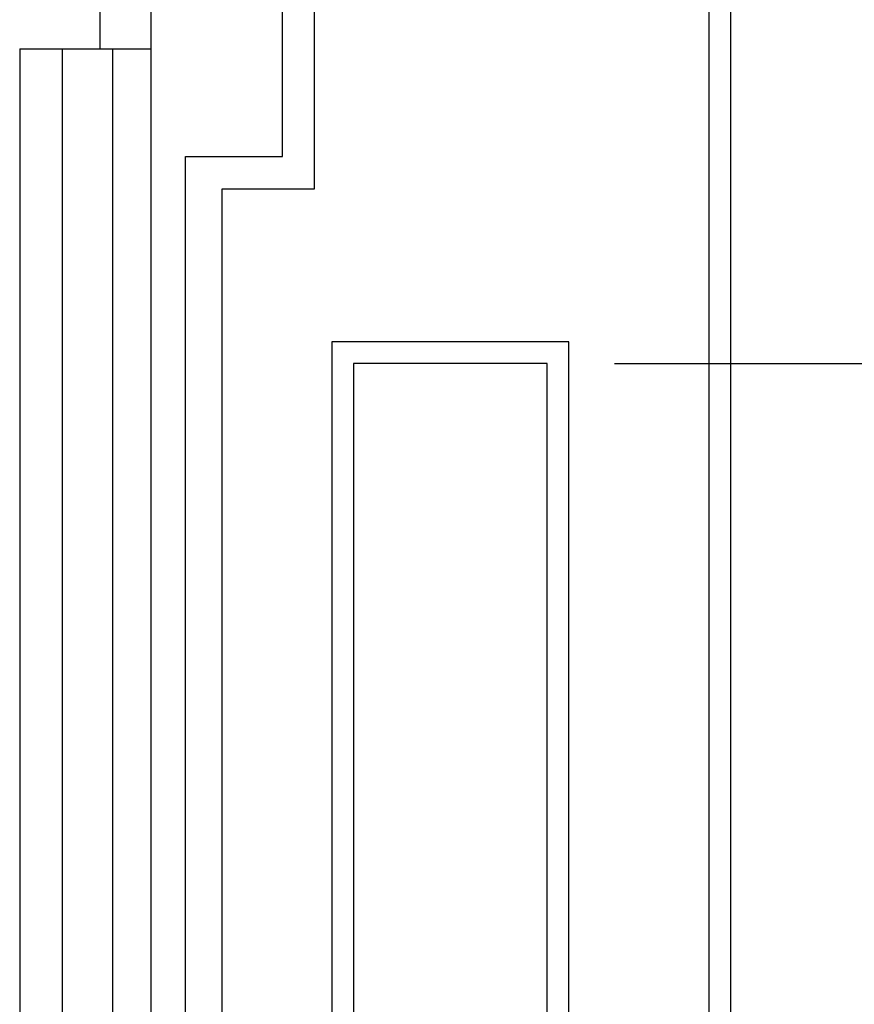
# Model space of a CAD drawing. Header units: inches. Extents: x 0 to 34, y 0 to 22.
# Tile 6 of 36: x 6 to 6.7, y 8.4 to 9.3. Entities that reach past the tile are written whole.
import ezdxf

# ---------------------------------------------------------------- set-up
doc = ezdxf.new("R2010")
doc.units = ezdxf.units.IN
doc.header["$LTSCALE"] = 1.87
doc.header["$MEASUREMENT"] = 0
doc.layers.get('0').update_dxf_attribs({"linetype": 'CONTINUOUS'})
doc.layers.add('DIMENSIONS', color=7, linetype='CONTINUOUS')
doc.styles.get("Standard").update_dxf_attribs({"font": 'txt', "width": 0.8})
doc.dimstyles.new('DIMSTYLE_2', dxfattribs={"dimtxt": 0.125, "dimasz": 0.18, "dimexe": 0.125, "dimexo": 0.0625, "dimgap": 0.03125, "dimtad": 0, "dimtih": 1, "dimtoh": 1, "dimlfac": 0.5, "dimzin": 4, "dimdsep": 46, "dimtxsty": 'STANDARD', "dimblk": '_FILLED', "dimblk1": '_FILLED', "dimblk2": '_FILLED', "dimcen": 0.09, "dimadec": 0, "dimazin": 0, "dimtp": 0.01, "dimtm": 0.01, "dimtfac": 1, "dimtofl": 0, "dimtmove": 0, "dimatfit": 3, "dimldrblk": '_FILLED', "dimfxl": 1, "dimtolj": 1, "dimtzin": 4, "dimarcsym": 0})

# ---------------------------------------------------------------- blocks, each defined once
blk = doc.blocks.new('*D21')
at = {"layer": 'DIMENSIONS', "color": 2, "linetype": 'CONTINUOUS'}
blk.add_line((6.51444, 8.98043), (7.30944, 8.98043), dxfattribs=at)
at = {"layer": 'DIMENSIONS', "color": 2, "linetype": 'CONTINUOUS', "insert": (7.37194, 9.04293), "char_height": 0.125, "width": 1.125, "attachment_point": 1, "line_spacing_factor": 0.9}
blk.add_mtext('1.22{\\Ftxt.shx;\\W1.000000;\\H0.125000; }[31.1]', dxfattribs=at)
blk = doc.blocks.new('_FILLED')
at = {"color": 0, "linetype": 'BYBLOCK'}
blk.add_solid([(0, 0), (-1, 0.1736), (-1, -0.1736)], dxfattribs=at)
blk = doc.blocks.new('*D22')
at = {"layer": 'DIMENSIONS', "color": 2, "linetype": 'CONTINUOUS'}
blk.add_line((6.51444, 13.88243), (7.30944, 13.88243), dxfattribs=at)
at = {"layer": 'DIMENSIONS', "color": 2, "linetype": 'CONTINUOUS', "insert": (7.37194, 13.94493), "char_height": 0.125, "width": 1.125, "attachment_point": 1, "line_spacing_factor": 0.9}
blk.add_mtext('3.68{\\Ftxt.shx;\\W1.000000;\\H0.125000; }[93.3]', dxfattribs=at)
blk = doc.blocks.new('*D23')
at = {"layer": 'DIMENSIONS', "color": 2, "linetype": 'CONTINUOUS'}
blk.add_line((6.51444, 14.86443), (7.30944, 14.86443), dxfattribs=at)
at = {"layer": 'DIMENSIONS', "color": 2, "linetype": 'CONTINUOUS', "insert": (7.37194, 14.92693), "char_height": 0.125, "width": 1.225, "attachment_point": 1, "line_spacing_factor": 0.9}
blk.add_mtext('4.17{\\Ftxt.shx;\\W1.000000;\\H0.125000; }[105.8]', dxfattribs=at)
blk = doc.blocks.new('*D28')
at = {"layer": 'DIMENSIONS', "color": 2, "linetype": 'CONTINUOUS'}
blk.add_line((6.44544, 16.17243), (7.30944, 16.17243), dxfattribs=at)
at = {"layer": 'DIMENSIONS', "color": 2, "linetype": 'CONTINUOUS', "insert": (7.37194, 16.23493), "char_height": 0.125, "width": 1.225, "attachment_point": 1, "line_spacing_factor": 0.9}
blk.add_mtext('4.82{\\Ftxt.shx;\\W1.000000;\\H0.125000; }[122.4]', dxfattribs=at)

msp = doc.modelspace()

# ---------------------------------------------------------------- linework, layer by layer
at = {"color": 7, "linetype": 'CONTINUOUS'}
for p, q in [((6.62194, 16.41643), (6.62194, 6.28843)), ((6.60194, 16.35643), (6.60194, 6.34843)), ((6.08416, 7.90854), (6.08416, 14.79831)), ((6.23594, 9.14243), (6.23594, 9.76243)), ((6.20594, 9.17243), (6.20594, 9.73243)), ((6.03691, 9.27232), (6.03691, 9.31957)), ((5.96211, 9.27232), (6.08416, 9.27232)), ((5.96211, 9.27232), (5.96211, 8.11721)), ((6.00148, 9.27232), (6.00148, 8.07784)), ((6.04872, 8.03059), (6.04872, 9.27232)), ((6.11594, 9.17243), (6.20594, 9.17243)), ((6.11594, 7.87443), (6.11594, 9.17243)), ((6.14994, 9.14243), (6.23594, 9.14243)), ((6.14994, 7.84443), (6.14994, 9.14243)), ((6.47194, 9.00043), (6.25194, 9.00043)), ((6.25194, 9.00043), (6.25194, 7.97843)), ((6.47194, 7.97843), (6.47194, 9.00043)), ((6.45194, 8.98043), (6.27194, 8.98043)), ((6.27194, 8.98043), (6.27194, 7.99843)), ((6.45194, 7.99843), (6.45194, 8.98043))]:
    msp.add_line(p, q, dxfattribs=at)

# ---------------------------------------------------------------- dimensions: what is measured, and where the dimension line sits
at = {"layer": 'DIMENSIONS', "color": 2, "linetype": 'CONTINUOUS'}
for feature_location, offset, origin, picture, middle in [((6.44544, 16.17243), (0.864, 0), (6.38294, 6.53243), '*D28', (7.98444, 16.17243)), ((6.51444, 14.86443), (0.795, 0), (6.45194, 6.53243), '*D23', (7.98444, 14.86443)), ((6.514436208, 13.8824262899), (0.795, 0), (6.451936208, 6.5324262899), '*D22', (7.934436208, 13.8824262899)), ((6.51444, 8.98043), (0.795, 0), (6.45194, 6.53243), '*D21', (7.93444, 8.98043))]:
    dim = msp.add_ordinate_dim(feature_location=feature_location, offset=offset, dtype=0, origin=origin, dimstyle='DIMSTYLE_2', dxfattribs=at)
    dim.commit()
    dim.dimension.update_dxf_attribs({"geometry": picture, "text_midpoint": middle})

doc.saveas('drawing.dxf')
